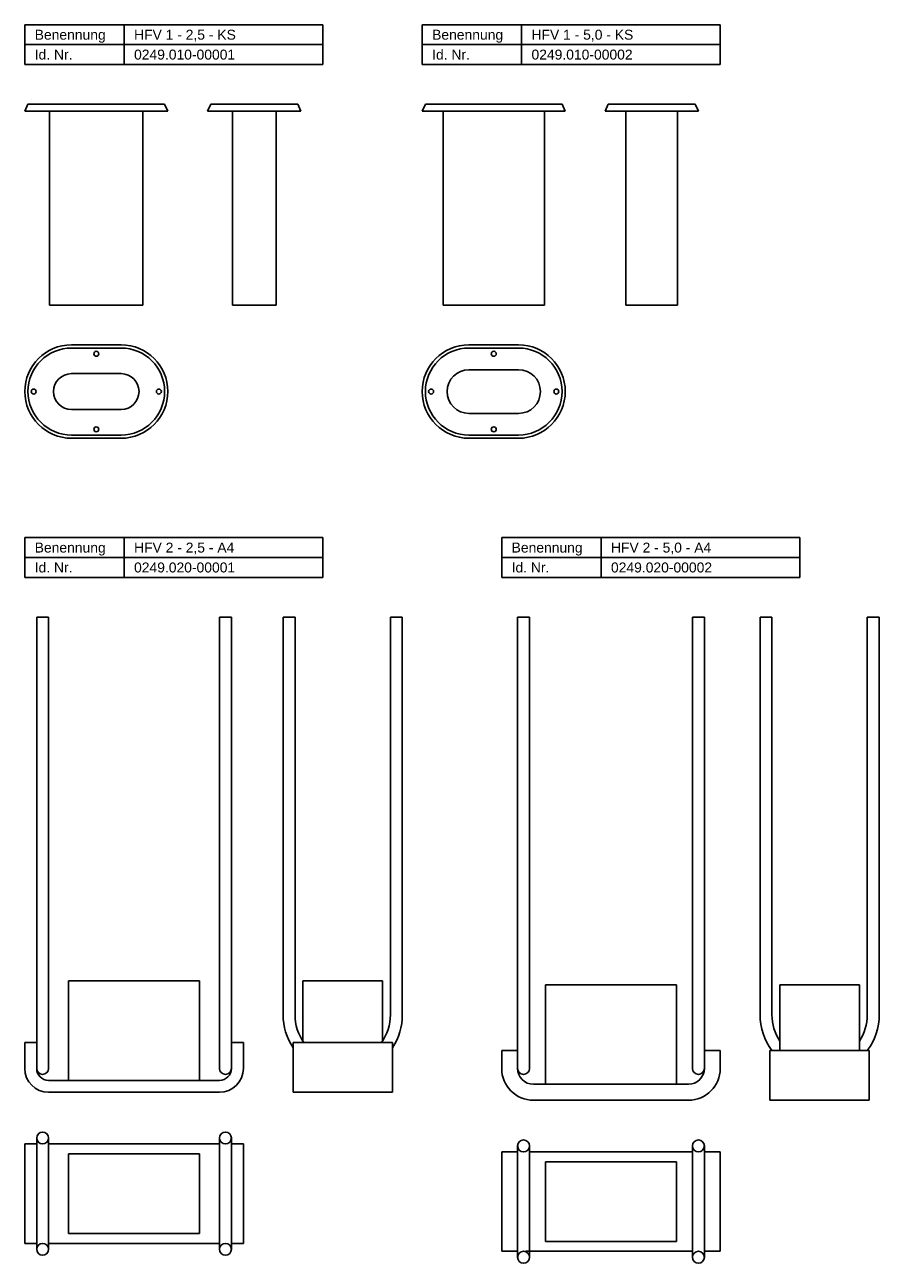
# Model space of a CAD drawing. Header units: millimetres. Extents: x 77 to 507, y 249 to 2936.
# Tile 4 of 4: x 77 to 507, y 2313 to 2936. Entities that reach past the tile are written whole.
import ezdxf

# ---------------------------------------------------------------- set-up
doc = ezdxf.new("R2010")
doc.units = ezdxf.units.MM
doc.header["$LTSCALE"] = 15
doc.layers.add('HALFEN', color=2, linetype='CONTINUOUS')
doc.styles.add('ARIAL50', font='ARIAL.TTF', dxfattribs={"height": 5})

msp = doc.modelspace()

# ---------------------------------------------------------------- linework, layer by layer
at = {"layer": 'HALFEN'}
for p, q in [((77.25, 2936.25), (227.25, 2936.25)), ((77.25, 2916.25), (77.25, 2936.25)), ((127.25, 2916.25), (127.25, 2936.25)), ((227.25, 2916.25), (227.25, 2936.25)), ((277.25, 2936.25), (427.25, 2936.25)), ((277.25, 2916.25), (277.25, 2936.25)), ((327.25, 2916.25), (327.25, 2936.25)), ((427.25, 2916.25), (427.25, 2936.25)), ((77.25, 2926.25), (227.25, 2926.25)), ((277.25, 2926.25), (427.25, 2926.25)), ((77.25, 2916.25), (227.25, 2916.25)), ((277.25, 2916.25), (427.25, 2916.25)), ((77.25, 2892.75), (78.88, 2896.25)), ((77.25, 2892.75), (149.25, 2892.75)), ((78.88, 2896.25), (147.62, 2896.25)), ((89.75, 2892.75), (89.75, 2795.25)), ((136.75, 2892.75), (136.75, 2795.25)), ((149.25, 2892.75), (147.62, 2896.25)), ((169.25, 2892.75), (170.88, 2896.25)), ((169.25, 2892.75), (216.25, 2892.75)), ((170.88, 2896.25), (214.62, 2896.25)), ((181.75, 2892.75), (181.75, 2795.25)), ((203.75, 2892.75), (203.75, 2795.25)), ((216.25, 2892.75), (214.62, 2896.25)), ((277.25, 2892.75), (278.88, 2896.25)), ((277.25, 2892.75), (349.25, 2892.75)), ((278.88, 2896.25), (347.62, 2896.25)), ((287.75, 2892.75), (287.75, 2795.25)), ((338.75, 2892.75), (338.75, 2795.25)), ((349.25, 2892.75), (347.62, 2896.25)), ((369.25, 2892.75), (370.88, 2896.25)), ((369.25, 2892.75), (416.25, 2892.75)), ((370.88, 2896.25), (414.62, 2896.25)), ((379.75, 2892.75), (379.75, 2795.25)), ((405.75, 2892.75), (405.75, 2795.25)), ((416.25, 2892.75), (414.62, 2896.25)), ((89.75, 2795.25), (136.75, 2795.25)), ((181.75, 2795.25), (203.75, 2795.25)), ((287.75, 2795.25), (338.75, 2795.25)), ((379.75, 2795.25), (405.75, 2795.25)), ((100.75, 2775.25), (125.75, 2775.25)), ((100.75, 2773.62), (125.75, 2773.62)), ((300.75, 2775.25), (325.75, 2775.25)), ((300.75, 2773.62), (325.75, 2773.62)), ((100.75, 2760.75), (125.75, 2760.75)), ((300.75, 2762.75), (325.75, 2762.75)), ((100.75, 2742.75), (125.75, 2742.75)), ((300.75, 2740.75), (325.75, 2740.75)), ((100.75, 2729.88), (125.75, 2729.88)), ((300.75, 2729.88), (325.75, 2729.88)), ((100.75, 2728.25), (125.75, 2728.25)), ((300.75, 2728.25), (325.75, 2728.25)), ((77.25, 2678.25), (227.25, 2678.25)), ((77.25, 2658.25), (77.25, 2678.25)), ((127.25, 2658.25), (127.25, 2678.25)), ((227.25, 2658.25), (227.25, 2678.25)), ((317.25, 2678.25), (467.25, 2678.25)), ((317.25, 2658.25), (317.25, 2678.25)), ((367.25, 2658.25), (367.25, 2678.25)), ((467.25, 2658.25), (467.25, 2678.25)), ((77.25, 2668.25), (227.25, 2668.25)), ((317.25, 2668.25), (467.25, 2668.25)), ((77.25, 2658.25), (227.25, 2658.25)), ((317.25, 2658.25), (467.25, 2658.25)), ((83.25, 2638.25), (83.25, 2411.25)), ((83.25, 2638.25), (89.25, 2638.25)), ((89.25, 2638.25), (89.25, 2411.25)), ((175.25, 2638.25), (175.25, 2411.25)), ((181.25, 2638.25), (175.25, 2638.25)), ((181.25, 2638.25), (181.25, 2411.25)), ((207.25, 2638.25), (213.25, 2638.25)), ((207.25, 2438.25), (207.25, 2638.25)), ((213.25, 2438.25), (213.25, 2638.25)), ((261.25, 2438.25), (261.25, 2638.25)), ((261.25, 2638.25), (267.25, 2638.25)), ((267.25, 2438.25), (267.25, 2638.25)), ((325.25, 2638.25), (325.25, 2411.25)), ((325.25, 2638.25), (331.25, 2638.25)), ((331.25, 2638.25), (331.25, 2411.25)), ((413.25, 2638.25), (413.25, 2411.25)), ((419.25, 2638.25), (413.25, 2638.25)), ((419.25, 2638.25), (419.25, 2411.25)), ((447.25, 2438.25), (447.25, 2638.25)), ((447.25, 2638.25), (453.25, 2638.25)), ((453.25, 2438.25), (453.25, 2638.25)), ((501.25, 2438.25), (501.25, 2638.25)), ((501.25, 2638.25), (507.25, 2638.25)), ((507.25, 2438.25), (507.25, 2638.25)), ((99.25, 2455.25), (165.25, 2455.25)), ((99.25, 2455.25), (99.25, 2405.25)), ((165.25, 2455.25), (165.25, 2405.25)), ((217.25, 2455.25), (257.25, 2455.25)), ((217.25, 2424.25), (217.25, 2455.25)), ((257.25, 2424.25), (257.25, 2455.25)), ((339.25, 2453.25), (339.25, 2403.25)), ((339.25, 2453.25), (405.25, 2453.25)), ((405.25, 2453.25), (405.25, 2403.25)), ((457.25, 2453.25), (497.25, 2453.25)), ((457.25, 2420.25), (457.25, 2453.25)), ((497.25, 2420.25), (497.25, 2453.25)), ((77.25, 2424.25), (77.25, 2411.25)), ((83.25, 2424.25), (77.25, 2424.25)), ((187.25, 2424.25), (181.25, 2424.25)), ((187.25, 2411.25), (187.25, 2424.25)), ((212.25, 2399.25), (212.25, 2424.25)), ((212.25, 2424.25), (262.25, 2424.25)), ((262.25, 2399.25), (262.25, 2424.25)), ((317.25, 2420.25), (317.25, 2411.25)), ((325.25, 2420.25), (317.25, 2420.25)), ((427.25, 2420.25), (419.25, 2420.25)), ((427.25, 2411.25), (427.25, 2420.25)), ((452.25, 2420.25), (502.25, 2420.25)), ((452.25, 2395.25), (452.25, 2420.25)), ((502.25, 2395.25), (502.25, 2420.25)), ((89.25, 2405.25), (175.25, 2405.25)), ((89.25, 2399.25), (175.25, 2399.25)), ((212.25, 2399.25), (262.25, 2399.25)), ((333.25, 2403.25), (411.25, 2403.25)), ((333.25, 2395.25), (411.25, 2395.25)), ((452.25, 2395.25), (502.25, 2395.25)), ((83.25, 2376.25), (83.25, 2320.25)), ((89.25, 2376.25), (89.25, 2320.25)), ((175.25, 2376.25), (175.25, 2320.25)), ((181.25, 2376.25), (181.25, 2320.25)), ((77.25, 2373.25), (77.25, 2323.25)), ((77.25, 2373.25), (83.25, 2373.25)), ((89.25, 2373.25), (175.25, 2373.25)), ((99.25, 2368.25), (99.25, 2328.25)), ((99.25, 2368.25), (165.25, 2368.25)), ((165.25, 2368.25), (165.25, 2328.25)), ((181.25, 2373.25), (187.25, 2373.25)), ((187.25, 2373.25), (187.25, 2323.25)), ((317.25, 2369.25), (317.25, 2319.25)), ((317.25, 2369.25), (325.25, 2369.25)), ((325.25, 2372.25), (325.25, 2316.25)), ((331.25, 2372.25), (331.25, 2316.25)), ((331.25, 2369.25), (413.25, 2369.25)), ((413.25, 2372.25), (413.25, 2316.25)), ((419.25, 2372.25), (419.25, 2316.25)), ((419.25, 2369.25), (427.25, 2369.25)), ((427.25, 2369.25), (427.25, 2319.25)), ((339.25, 2364.25), (405.25, 2364.25)), ((339.25, 2364.25), (339.25, 2324.25)), ((405.25, 2364.25), (405.25, 2324.25)), ((99.25, 2328.25), (165.25, 2328.25)), ((339.25, 2324.25), (405.25, 2324.25)), ((77.25, 2323.25), (83.25, 2323.25)), ((89.25, 2323.25), (175.25, 2323.25)), ((181.25, 2323.25), (187.25, 2323.25)), ((317.25, 2319.25), (325.25, 2319.25)), ((329.25, 2319.25), (413.25, 2319.25)), ((419.25, 2319.25), (427.25, 2319.25))]:
    msp.add_line(p, q, dxfattribs=at)
for centre, radius in [((113.25, 2770.75), 1.25), ((313.25, 2770.75), 1.25), ((81.75, 2751.75), 1.25), ((144.75, 2751.75), 1.25), ((281.75, 2751.75), 1.25), ((344.75, 2751.75), 1.25), ((113.25, 2732.75), 1.25), ((313.25, 2732.75), 1.25), ((86.25, 2376.25), 3), ((178.25, 2376.25), 3), ((328.25, 2372.25), 3), ((416.25, 2372.25), 3), ((86.25, 2320.25), 3), ((178.25, 2320.25), 3), ((328.25, 2316.25), 3), ((416.25, 2316.25), 3)]:
    msp.add_circle(centre, radius, dxfattribs=at)
for centre, radius, start, end in [((100.75, 2751.75), 23.5, 90, 270), ((100.75, 2751.75), 23.5, 90, 270), ((100.75, 2751.75), 21.87, 90, 270), ((125.75, 2751.75), 23.5, 270, 90), ((125.75, 2751.75), 21.87, 270, 90), ((300.75, 2751.75), 23.5, 90, 270), ((300.75, 2751.75), 23.5, 90, 270), ((300.75, 2751.75), 21.87, 90, 270), ((325.75, 2751.75), 23.5, 270, 90), ((325.75, 2751.75), 21.87, 270, 90), ((100.75, 2751.75), 9, 90, 270), ((125.75, 2751.75), 9, 270, 90), ((300.75, 2751.75), 11, 90, 270), ((325.75, 2751.75), 11, 270, 90), ((237.25, 2438.25), 30, 180, 213.55731), ((237.25, 2438.25), 24, 180, 215.68533), ((237.25, 2438.25), 24, 324.31467, 0), ((237.25, 2438.25), 30, 326.44269, 0), ((477.25, 2438.25), 30, 180, 216.8699), ((477.25, 2438.25), 24, 180, 213.55731), ((477.25, 2438.25), 24, 326.44269, 0), ((477.25, 2438.25), 30, 323.1301, 0), ((89.25, 2411.25), 12, 180, 270), ((89.25, 2411.25), 6, 180, 270), ((86.25, 2411.25), 3, 180, 0), ((175.25, 2411.25), 6, 270, 0), ((175.25, 2411.25), 12, 270, 0), ((178.25, 2411.25), 3, 180, 0), ((333.25, 2411.25), 16, 180, 270), ((328.25, 2411.25), 3, 180, 0), ((333.25, 2411.25), 8, 180, 270), ((411.25, 2411.25), 8, 270, 0), ((411.25, 2411.25), 16, 270, 0), ((416.25, 2411.25), 3, 180, 0)]:
    msp.add_arc(centre, radius, start, end, dxfattribs=at)

# ---------------------------------------------------------------- texts
at = {"layer": 'HALFEN', "style": 'ARIAL50'}
for s, p in [('Benennung', (82.25, 2928.75)), ('HFV 1 - 2,5 - KS', (132.25, 2928.75)), ('Benennung', (282.25, 2928.75)), ('HFV 1 - 5,0 - KS', (332.25, 2928.75)), ('Id. Nr.', (82.25, 2918.75)), ('0249.010-00001', (132.25, 2918.75)), ('Id. Nr.', (282.25, 2918.75)), ('0249.010-00002', (332.25, 2918.75)), ('Benennung', (82.25, 2670.75)), ('HFV 2 - 2,5 - A4', (132.25, 2670.75)), ('Benennung', (322.25, 2670.75)), ('HFV 2 - 5,0 - A4', (372.25, 2670.75)), ('Id. Nr.', (82.25, 2660.75)), ('0249.020-00001', (132.25, 2660.75)), ('Id. Nr.', (322.25, 2660.75)), ('0249.020-00002', (372.25, 2660.75))]:
    msp.add_text(s, height=5, dxfattribs=at).set_placement(p)

doc.saveas('drawing.dxf')
